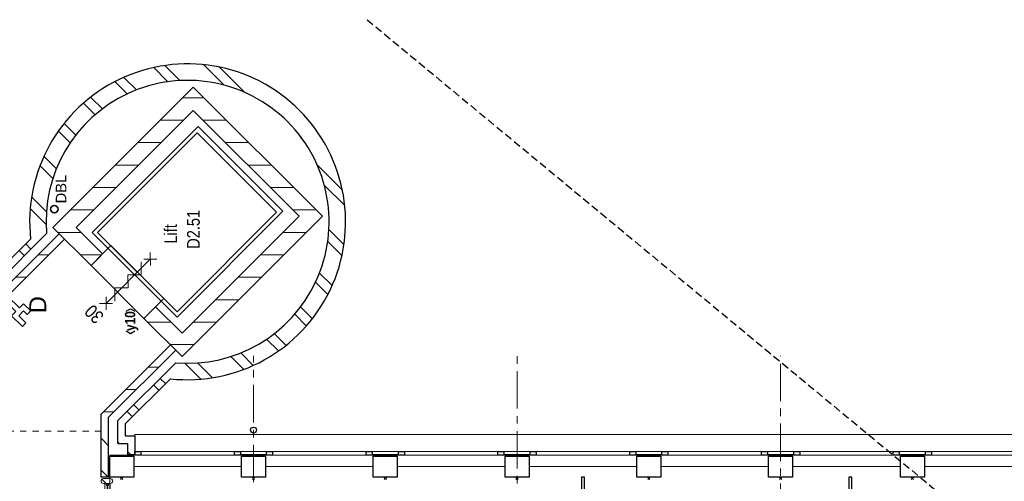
# Model space of a CAD drawing. Header units: millimetres. Extents: x -88840 to 85996, y -16279 to 104709.
# Tile 58 of 184: x 48597 to 61748, y 38768 to 44936. Entities that reach past the tile are written whole.
import ezdxf
from ezdxf.enums import TextEntityAlignment as Align

# ---------------------------------------------------------------- set-up
doc = ezdxf.new("R2010")
doc.units = ezdxf.units.MM
doc.header["$LTSCALE"] = 400
doc.header["$PDMODE"] = 3
doc.header["$PDSIZE"] = 15
for name, pattern in [('CENTER', [2, 1.25, -0.25, 0.25, -0.25]), ('HIDDEN', [0.375, 0.25, -0.125]), ('STYLE_01', [0.416641, 0.208282, -0.208359])]:
    doc.linetypes.add(name, pattern=pattern)
for name, color, linetype in [('-ve', 2, 'HIDDEN'), ('inr', 4, 'Continuous'), ('stramien', 1, 'CENTER')]:
    doc.layers.add(name, color=color, linetype=linetype)
for name, color, linetype, lineweight in [('BA-blusmiddelen', 7, 'Continuous', 15), ('BA-Brandveiligheid', 7, 'Continuous', 15), ('Buitenkozijnen', 140, 'Continuous', 15), ('Kozijnmerken', 43, 'Continuous', 9), ('mat-baksteen', 5, 'Continuous', 25), ('mat-beton (ihwg)', 5, 'Continuous', 25), ('mat-glas-hor', 140, 'Continuous', 15), ('mat-kalkzandsteen', 5, 'Continuous', 25), ('mat-naaldhout', 140, 'Continuous', 15), ('None', 7, 'Continuous', 9), ('Ruimtenummers', 5, 'Continuous', 25), ('Tekst', 140, 'Continuous', 15)]:
    doc.layers.add(name, color=color, linetype=linetype, lineweight=lineweight)
doc.styles.add('Arial', font='arial.ttf', dxfattribs={"height": 176.388889})
doc.styles.add('Arial Narrow', font='ARIALN.TTF', dxfattribs={"height": 222.25})
doc.styles.add('Arial Narrow (bold)', font='ARIALNB.TTF', dxfattribs={"height": 172.861111})

# ---------------------------------------------------------------- blocks, each defined once
blk = doc.blocks.new('Kolom 280x320')
at = {"layer": 'mat-beton (ihwg)', "lineweight": 25}
blk.add_lwpolyline([(-300, 160), (-20, 160), (-20, -160), (-300, -160)], close=True, dxfattribs=at)
at = {"layer": 'None', "color": 92, "linetype": 'Continuous', "lineweight": 5}
blk.add_point((0, 0), dxfattribs=at)
blk = doc.blocks.new('Gevelpui best 1410 (2D)')
at = {"layer": 'Buitenkozijnen', "lineweight": 15}
for p, q in [((-260, 0), (-260, -1410)), ((-260, 0), (-210, 0)), ((-210, 0), (-210, -1410)), ((-260, -1410), (-210, -1410))]:
    blk.add_line(p, q, dxfattribs=at)
at = {"layer": 'Buitenkozijnen', "color": 92, "lineweight": 25}
for points in [[(-260, 0), (-210, 0), (-210, -80), (-260, -80)], [(-260, -1330), (-210, -1330), (-210, -1410), (-260, -1410)]]:
    blk.add_lwpolyline(points, close=True, dxfattribs=at)
at = {"layer": 'None', "color": 43, "linetype": 'Continuous', "lineweight": 9}
blk.add_line((-410, 15), (-410, -1425), dxfattribs=at)
blk = doc.blocks.new('*X966')
at = {"layer": 'None', "lineweight": 9}
for p, q in [((1800, -8365), (1800, -8224)), ((1500, -8665), (1500, -8354)), ((1200, -8965), (1200, -8654)), ((900, -9265), (900, -8954)), ((600, -9565), (600, -9254)), ((300, -9865), (300, -9554))]:
    blk.add_line(p, q, dxfattribs=at)
blk = doc.blocks.new('*X967')
at = {"layer": 'None', "lineweight": 9}
for p, q in [((104, -6260), (317, -6047)), ((276, -6265), (474, -6066)), ((720, -6351), (893, -6178)), ((850, -6398), (1017, -6230)), ((1196, -6582), (1354, -6424)), ((1299, -6656), (1455, -6499)), ((1571, -6914), (1727, -6758)), ((1650, -7012), (1807, -6855)), ((1850, -7343), (2014, -7178)), ((1903, -7466), (2071, -7298)), ((2013, -7887), (2202, -7698)), ((2028, -8048), (2229, -7847)), ((-1962, -8326), (-1749, -8113)), ((-1943, -8483), (-1744, -8284)), ((1966, -8640), (2240, -8367)), ((1870, -8913), (2208, -8575)), ((-1831, -8902), (-1658, -8729)), ((-1779, -9026), (-1611, -8859)), ((-1585, -9363), (-1427, -9205)), ((-1510, -9464), (-1353, -9308)), ((-1251, -9736), (-1095, -9580)), ((-1154, -9816), (-997, -9659)), ((-831, -10023), (-666, -9859)), ((-711, -10080), (-543, -9912)), ((358, -10249), (631, -9975)), ((566, -10217), (904, -9879)), ((-311, -10211), (-122, -10022)), ((-162, -10238), (39, -10037))]:
    blk.add_line(p, q, dxfattribs=at)
blk = doc.blocks.new('*X968')
at = {"layer": 'None', "lineweight": 9}
for p, q in [((300, -6896), (300, -6585)), ((600, -7196), (600, -6885)), ((900, -7495), (900, -7184)), ((1200, -7795), (1200, -7484)), ((1500, -8095), (1500, -7784)), ((1800, -8224), (1800, -8084))]:
    blk.add_line(p, q, dxfattribs=at)
blk = doc.blocks.new('*X969')
at = {"layer": 'None', "lineweight": 9}
for p, q in [((-1500, -8234), (-1500, -8076)), ((-1200, -8534), (-1200, -8223)), ((-900, -8834), (-900, -8523)), ((-600, -9134), (-600, -8823)), ((-300, -9434), (-300, -9123)), ((0, -9734), (0, -9423))]:
    blk.add_line(p, q, dxfattribs=at)
blk = doc.blocks.new('*X970')
at = {"layer": 'None', "lineweight": 9}
for p, q in [((-1200, -7928), (-1200, -7617)), ((-1500, -8076), (-1500, -7917))]:
    blk.add_line(p, q, dxfattribs=at)
blk = doc.blocks.new('*X971')
at = {"layer": 'None', "lineweight": 9}
for p, q in [((-2463, -7413), (-2392, -7342)), ((-2375, -7501), (-2304, -7430)), ((-2109, -7766), (-2039, -7696)), ((-2021, -7854), (-1951, -7784))]:
    blk.add_line(p, q, dxfattribs=at)
blk = doc.blocks.new('*X972')
at = {"layer": 'None', "lineweight": 9}
blk.add_line((-2810, -7229), (-2801, -7220), dxfattribs=at)
blk = doc.blocks.new('*X973')
at = {"layer": 'None', "lineweight": 9}
blk.add_line((-2969, -7388), (-2926, -7345), dxfattribs=at)
blk = doc.blocks.new('*X974')
at = {"layer": 'None', "lineweight": 9}
blk.add_line((-2819, -7238), (-2810, -7229), dxfattribs=at)
blk = doc.blocks.new('*X975')
at = {"layer": 'None', "lineweight": 9}
for p, q in [((-2400, -7165), (-2400, -7023)), ((-2100, -7465), (-2100, -7323)), ((-1800, -7765), (-1800, -7623))]:
    blk.add_line(p, q, dxfattribs=at)
blk = doc.blocks.new('*X976')
at = {"layer": 'None', "lineweight": 9}
for p, q in [((-3269, -7087), (-3177, -6995)), ((-2852, -7095), (-2752, -6995))]:
    blk.add_line(p, q, dxfattribs=at)
blk = doc.blocks.new('*X977')
at = {"layer": 'None', "lineweight": 9}
for p, q in [((-667, -5617), (-596, -5546)), ((-579, -5705), (-508, -5634)), ((-313, -5970), (-243, -5900)), ((-225, -6058), (-154, -5988))]:
    blk.add_line(p, q, dxfattribs=at)
blk = doc.blocks.new('*X982')
at = {"layer": 'None', "lineweight": 9}
for p, q in [((0, -6728), (0, -6417)), ((-300, -7002), (-300, -6717))]:
    blk.add_line(p, q, dxfattribs=at)
blk = doc.blocks.new('*X983')
at = {"layer": 'None', "lineweight": 9}
for p, q in [((-900, -5695), (-900, -5553)), ((-600, -5995), (-600, -5853)), ((-300, -6295), (-300, -6153))]:
    blk.add_line(p, q, dxfattribs=at)
blk = doc.blocks.new('HWA')
at = {"layer": 'None', "color": 92, "linetype": 'Continuous', "lineweight": 25}
blk.add_circle((0, -74), 40, dxfattribs=at)
blk = doc.blocks.new('030min zelfsluitend Y')
at = {"layer": 'BA-Brandveiligheid', "color": 7, "linetype": 'Continuous', "lineweight": 15}
for p, q in [((-62, 480), (62, 357)), ((62, 480), (-62, 357)), ((-62, -480), (62, -357)), ((62, -480), (-62, -357))]:
    blk.add_line(p, q, dxfattribs=at)
at = {"layer": 'None', "color": 7, "linetype": 'Continuous', "lineweight": 15}
for p, q in [((0, -418), (0, 418)), ((62, 189), (-62, 312)), ((62, 189), (-62, 65)), ((62, -58), (-62, 65)), ((62, -58), (-62, -182)), ((62, -305), (-62, -182))]:
    blk.add_line(p, q, dxfattribs=at)
at = {"layer": 'BA-Brandveiligheid', "color": 43, "insert": (-103, 722), "char_height": 177.8, "attachment_point": 1, "style": 'Arial Narrow'}
blk.add_mtext('30', dxfattribs=at)
blk = doc.blocks.new('DBL aansluiting')
at = {"layer": 'BA-blusmiddelen', "color": 140, "linetype": 'Continuous', "lineweight": 9}
blk.add_lwpolyline([(360, 112.5), (360, 45), (292.5, 45), (292.5, -45), (427.5, -45), (427.5, -112.5), (225, -112.5), (225, -33.75), (0, -33.75), (0, 33.75), (225, 33.75), (225, 112.5)], close=True, dxfattribs=at)
blk = doc.blocks.new('*X1032')
at = {"layer": 'None', "lineweight": 5}
blk.add_line((-9957, -7128), (-9915, -7087), dxfattribs=at)
blk = doc.blocks.new('*U1033')
at = {"layer": 'mat-glas-hor', "color": 140, "lineweight": 15}
blk.add_lwpolyline([(-8703, -7089), (-9903, -7089), (-9903, -7101), (-8703, -7101)], close=True, dxfattribs=at)
at = {"layer": 'mat-naaldhout', "color": 140, "linetype": 'Continuous', "lineweight": 15}
for points in [[(-9915, -7103), (-9890, -7103), (-9890, -7128), (-10024, -7128), (-10024, -7061), (-9915, -7061)], [(-8698, -7103), (-8723, -7103), (-8723, -7128), (-8589, -7128), (-8589, -7061), (-8698, -7061)]]:
    blk.add_lwpolyline(points, close=True, dxfattribs=at)
at = {"layer": 'None', "color": 43, "linetype": 'Continuous', "lineweight": 9}
for p, q in [((-8924, -5975), (-8924, -7075)), ((-8924, -8215), (-8924, -7115))]:
    blk.add_line(p, q, dxfattribs=at)
at = {"layer": 'None', "color": 8, "lineweight": 5}
blk.add_lwpolyline([(-10024, -7128), (-10024, -7061), (-8698, -7061), (-8698, -7128)], close=True, dxfattribs=at)
at = {"layer": 'None', "color": 43, "linetype": 'Continuous', "lineweight": 9}
for centre, radius, start, end in [((-8924, -7075), 1100, 90, 180), ((-8924, -7075), 335, 0, 90), ((-8924, -7115), 1100, 180, 270), ((-8924, -7115), 335, 270, 0)]:
    blk.add_arc(centre, radius, start, end, dxfattribs=at)
at = {"layer": 'mat-naaldhout', "color": 140}
blk.add_blockref('*X1032', (0, 0), dxfattribs=at)
blk = doc.blocks.new('*X81')
at = {"layer": 'None', "lineweight": 5}
blk.add_line((-24, -24), (34, 34), dxfattribs=at)
blk = doc.blocks.new('houten stijl 67 x 114')
at = {"layer": 'mat-naaldhout', "color": 140, "linetype": 'Continuous', "lineweight": 15, "flags": 128}
blk.add_lwpolyline([(33.5, 0), (33.5, 0, -0.4142136), (0, -33.5), (0, -33.5, -0.4142136), (-33.5, 0), (-33.5, 88), (-33.5, 88, -0.4142136), (0, 121.5), (0, 121.5, -0.4142136), (33.5, 88)], format="xyb", close=True, dxfattribs=at)
at = {"layer": 'mat-naaldhout', "color": 140}
blk.add_blockref('*X81', (0, 0), dxfattribs=at)
blk = doc.blocks.new('binnenpui 880 h.o.h.')
at = {"layer": 'mat-glas-hor', "color": 8, "lineweight": 5}
blk.add_lwpolyline([(18, -34), (88, -34), (88, -846), (18, -846)], close=True, dxfattribs=at)
at = {"layer": 'mat-glas-hor', "color": 140, "lineweight": 15}
blk.add_lwpolyline([(48, -40), (58, -40), (58, -840), (48, -840)], close=True, dxfattribs=at)
at = {"layer": 'mat-naaldhout', "color": 140, "linetype": 'Continuous', "lineweight": 15, "flags": 128}
for points in [[(43, -34), (18, -34), (18, -34, 0.414214), (20, -36), (36, -36, -0.414214), (40, -40), (40, -56, 0.414214), (42, -58), (43, -58)], [(63, -34), (88, -34), (88, -34, -0.414214), (86, -36), (70, -36, 0.414214), (66, -40), (66, -56, -0.414214), (64, -58), (63, -58)], [(43, -846), (18, -846), (18, -846, -0.414214), (20, -844), (36, -844, 0.414214), (40, -840), (40, -824, -0.414214), (42, -822), (43, -822)], [(63, -846), (88, -846), (88, -846, 0.414214), (86, -844), (70, -844, -0.414214), (66, -840), (66, -824, 0.414214), (64, -822), (63, -822)]]:
    blk.add_lwpolyline(points, format="xyb", close=True, dxfattribs=at)
at = {"layer": 'None', "color": 7, "rotation": 270}
for p in [(0, 0), (0, -880)]:
    blk.add_blockref('houten stijl 67 x 114', p, dxfattribs=at)
blk = doc.blocks.new('*U1034')
at = {"layer": 'mat-glas-hor', "color": 8, "lineweight": 5}
blk.add_lwpolyline([(-10101, -7046), (-10101, -7116), (-10682, -7116), (-10682, -7046)], close=True, dxfattribs=at)
at = {"layer": 'mat-glas-hor', "color": 140, "lineweight": 15}
blk.add_lwpolyline([(-10107, -7076), (-10107, -7086), (-10675, -7086), (-10675, -7076)], close=True, dxfattribs=at)
at = {"layer": 'mat-naaldhout', "color": 140, "linetype": 'Continuous', "lineweight": 15, "flags": 128}
for points in [[(-10682, -7071), (-10682, -7046), (-10681, -7046, -0.414214), (-10679, -7048), (-10679, -7065, 0.414214), (-10675, -7068), (-10659, -7068, -0.414214), (-10657, -7070), (-10657, -7071)], [(-10682, -7092), (-10682, -7117), (-10681, -7117, 0.414214), (-10679, -7115), (-10679, -7098, -0.414214), (-10675, -7095), (-10659, -7095, 0.414214), (-10657, -7093), (-10657, -7092)], [(-10101, -7071), (-10101, -7046), (-10102, -7046, 0.414214), (-10104, -7048), (-10104, -7065, -0.414214), (-10107, -7068), (-10124, -7068, 0.414214), (-10126, -7070), (-10126, -7071)], [(-10101, -7092), (-10101, -7117), (-10102, -7117, -0.414214), (-10104, -7115), (-10104, -7098, 0.414214), (-10107, -7095), (-10124, -7095, -0.414214), (-10126, -7093), (-10126, -7092)]]:
    blk.add_lwpolyline(points, format="xyb", close=True, dxfattribs=at)
at = {"layer": 'None', "color": 7, "rotation": 180}
for p in [(-10715, -7028), (-10067, -7028)]:
    blk.add_blockref('houten stijl 67 x 114', p, dxfattribs=at)
blk = doc.blocks.new('*U1035')
at = {"layer": 'mat-glas-hor', "color": 8, "lineweight": 5}
blk.add_lwpolyline([(-3356, -7046), (-3356, -7116), (-4115, -7116), (-4115, -7046)], close=True, dxfattribs=at)
at = {"layer": 'mat-glas-hor', "color": 140, "lineweight": 15}
blk.add_lwpolyline([(-3362, -7076), (-3362, -7086), (-4115, -7086), (-4115, -7076)], close=True, dxfattribs=at)
at = {"layer": 'mat-naaldhout', "color": 140, "linetype": 'Continuous', "lineweight": 15, "flags": 128}
for points in [[(-4115, -7071), (-4115, -7046), (-4114, -7046, -0.414214), (-4112, -7048), (-4112, -7065, 0.414214), (-4109, -7068), (-4092, -7068, -0.414214), (-4090, -7070), (-4090, -7071)], [(-4115, -7092), (-4115, -7117), (-4114, -7117, 0.414214), (-4112, -7115), (-4112, -7098, -0.414214), (-4109, -7095), (-4092, -7095, 0.414214), (-4090, -7093), (-4090, -7092)], [(-3356, -7071), (-3356, -7046), (-3357, -7046, 0.414214), (-3359, -7048), (-3359, -7065, -0.414214), (-3362, -7068), (-3379, -7068, 0.414214), (-3381, -7070), (-3381, -7071)], [(-3356, -7092), (-3356, -7117), (-3357, -7117, -0.414214), (-3359, -7115), (-3359, -7098, 0.414214), (-3362, -7095), (-3379, -7095, -0.414214), (-3381, -7093), (-3381, -7092)]]:
    blk.add_lwpolyline(points, format="xyb", close=True, dxfattribs=at)
at = {"layer": 'None', "color": 7, "rotation": 180}
for p in [(-4149, -7028), (-3322, -7028)]:
    blk.add_blockref('houten stijl 67 x 114', p, dxfattribs=at)
blk = doc.blocks.new('*U1036')
at = {"layer": 'None', "color": 7}
for name in ['*U1033', '*U1034', '*U1035']:
    blk.add_blockref(name, (0, 0), dxfattribs=at)
at = {"layer": 'None', "color": 7, "rotation": 270}
for p in [(-7669, -7028), (-6789, -7028), (-5909, -7028), (-5029, -7028), (-4149, -7028)]:
    blk.add_blockref('binnenpui 880 h.o.h.', p, dxfattribs=at)
blk = doc.blocks.new('Kozijnmerk 50')
at = {"layer": 'Kozijnmerken', "color": 92, "linetype": 'Continuous', "lineweight": 25}
for points in [[(-132, 51), (-165, -6), (-132, -62)], [(132, 51), (165, -6), (132, -62)]]:
    blk.add_lwpolyline(points, dxfattribs=at)
at = {"layer": 'None', "color": 43, "style": 'Arial Narrow (bold)'}
blk.add_attdef('merk', text='', height=138, dxfattribs=at).set_placement((0, 0), align=Align.MIDDLE_CENTER)

msp = doc.modelspace()

# ---------------------------------------------------------------- linework, layer by layer
at = {"layer": '-ve'}
msp.add_line((53236.41707, 44936.20375), (80400.70161, 22447.20518), dxfattribs=at)
at = {"linetype": 'Continuous', "lineweight": 0, "flags": 128}
msp.add_lwpolyline([(49800.2844, 38825.04674), (49800.2844, 31360.04674), (50060.2844, 31360.04674), (50060.2844, 25815.00611), (84860.32504, 25815.00611), (84860.32504, 31235.04674), (79334.91408, 31235.04674), (79334.91408, 33695.04674), (77080.2844, 33695.04674), (77080.2844, 39115.08738), (49800.2844, 39115.08738), (49800.2844, 38825.04674)], dxfattribs=at)
at = {"layer": 'Buitenkozijnen', "color": 43, "linetype": 'Continuous', "lineweight": 9, "flags": 128}
msp.add_lwpolyline([(50135.2844, 39375.04674), (50135.2844, 39395.04674), (77450.2844, 39395.04674), (77450.2844, 39165.08738)], dxfattribs=at)
at = {"layer": 'Buitenkozijnen', "lineweight": 15}
for points in [[(51545.2844, 39125.04674), (51545.2844, 39165.08738), (51895.2844, 39165.08738), (51895.2844, 39125.04674)], [(53305.2844, 39125.04674), (53305.2844, 39165.08738), (53655.2844, 39165.08738), (53655.2844, 39125.04674)], [(55065.2844, 39125.04674), (55065.2844, 39165.08738), (55415.2844, 39165.08738), (55415.2844, 39125.04674)], [(56825.2844, 39125.04674), (56825.2844, 39165.08738), (57175.2844, 39165.08738), (57175.2844, 39125.04674)], [(58585.2844, 39125.04674), (58585.2844, 39165.08738), (58935.2844, 39165.08738), (58935.2844, 39125.04674)], [(60345.2844, 39125.04674), (60345.2844, 39165.08738), (60695.2844, 39165.08738), (60695.2844, 39125.04674)]]:
    msp.add_lwpolyline(points, close=True, dxfattribs=at)
at = {"layer": 'inr'}
for points in [[(56100.2844, 38825.04674), (56100.2844, 36925.04674), (56140.2844, 36925.04674), (56140.2844, 38825.04674)], [(59670.2844, 38825.04674), (59670.2844, 36925.04674), (59710.2844, 36925.04674), (59710.2844, 38825.04674)]]:
    msp.add_lwpolyline(points, close=True, dxfattribs=at)
at = {"layer": 'mat-baksteen', "lineweight": 25}
for p, q in [((48742.92321, 42004.44745), (48143.5225, 41405.04674)), ((48956.90359, 42077.00648), (48184.94386, 41305.04674)), ((49910.2844, 39579.7062), (50682.24414, 40351.66593)), ((50010.2844, 39538.28484), (50609.68511, 40137.68555)), ((49910.2844, 39275.04674), (49910.2844, 39579.7062)), ((50010.2844, 39375.04674), (50010.2844, 39538.28484)), ((50010.2844, 39375.04674), (50135.2844, 39375.04674)), ((50135.2844, 39375.04674), (50135.2844, 39125.04674)), ((49910.2844, 39275.04674), (50035.2844, 39275.04674)), ((50035.2844, 39275.04674), (50035.2844, 39125.04674)), ((50035.2844, 39125.04674), (50135.2844, 39125.04674))]:
    msp.add_line(p, q, dxfattribs=at)
at = {"layer": 'mat-baksteen', "color": 140, "linetype": 'Continuous', "lineweight": 15}
for points in [[(50981.70576, 43507.83895), (52113.07661, 42376.4681), (50698.86305, 40962.25454), (49567.4922, 42093.62539)], [(50967.56362, 43422.98614), (52028.2238, 42362.32596), (50698.86305, 41032.96522), (49638.20288, 42093.62539)], [(49814.97957, 41916.84869), (50522.08635, 41209.74191), (50256.92131, 40944.57687), (49549.81453, 41651.68365)]]:
    msp.add_lwpolyline(points, close=True, dxfattribs=at)
at = {"layer": 'mat-baksteen', "lineweight": 25}
for radius, start, end in [(2110, 263.725682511, 186.274317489), (1890, 265.20337257, 184.79662743)]:
    msp.add_arc((50840.2844, 42235.04674), radius, start, end, dxfattribs=at)
at = {"layer": 'mat-kalkzandsteen', "lineweight": 25}
for p, q in [((49041.36807, 42160.1301), (50914.46991, 44034.69421)), ((50914.46991, 44034.69421), (52639.87116, 42309.29296)), ((49352.43437, 42160.19079), (50914.53062, 43723.50652)), ((50914.53062, 43723.50652), (52328.74418, 42309.29296)), ((52639.87116, 42309.29296), (50766.03819, 40435.45998)), ((52328.74418, 42309.29296), (50766.03819, 40746.58697)), ((49549.81453, 41651.68365), (49040.69765, 42160.80053)), ((49705.37802, 41807.24714), (49351.82463, 42160.80053)), ((49125.55046, 42075.94772), (48229.64949, 41180.04674)), ((49196.26114, 42005.23704), (48271.07084, 41080.04674)), ((49705.37802, 41807.24714), (49549.81453, 41651.68365)), ((50412.4848, 41100.14036), (50256.92131, 40944.57687)), ((50766.03819, 40746.58697), (50412.4848, 41100.14036)), ((50766.03819, 40435.45998), (50256.92131, 40944.57687)), ((49685.2844, 39665.83318), (50610.4747, 40591.02348)), ((49785.2844, 39624.41182), (50681.18538, 40520.3128)), ((49685.2844, 38825.04674), (49685.2844, 39665.83318)), ((49785.2844, 38825.04674), (49785.2844, 39624.41182)), ((49785.2844, 38825.04674), (49685.2844, 38825.04674))]:
    msp.add_line(p, q, dxfattribs=at)
at = {"layer": 'None', "color": 8, "linetype": 'STYLE_01', "lineweight": 5}
msp.add_line((49685.2844, 39435.83318), (48040.2844, 39435.83318), dxfattribs=at)
at = {"layer": 'None', "color": 7, "linetype": 'Continuous', "lineweight": 35}
msp.add_circle((49060.2844, 42403.98738), 50, dxfattribs=at)
at = {"layer": 'stramien', "lineweight": 0}
for p, q in [((51720.2844, 25955.04674), (51720.2844, 40442.50556)), ((55240.2844, 25338.87002), (55240.2844, 40442.50556)), ((58760.2844, 23838.87002), (58760.2844, 40442.50556))]:
    msp.add_line(p, q, dxfattribs=at)

# ---------------------------------------------------------------- block references
at = {"layer": 'Buitenkozijnen', "color": 7, "rotation": 90}
for p in [(50135.2844, 39375.04674), (51895.2844, 39375.04674), (53655.2844, 39375.04674), (55415.2844, 39375.04674), (57175.2844, 39375.04674), (58935.2844, 39375.04674), (60695.2844, 39375.04674)]:
    msp.add_blockref('Gevelpui best 1410 (2D)', p, dxfattribs=at)
at = {"layer": 'Kozijnmerken', "color": 7, "rotation": 90}
msp.add_blockref('Kozijnmerk 50', (50071.6823, 40908.42832), dxfattribs=at).add_auto_attribs({'merk': 'y10'})
at = {"layer": 'mat-baksteen', "rotation": 90}
for name in ['*X967', '*X977', '*X971', '*X972', '*X974', '*X973']:
    msp.add_blockref(name, (42690.2844, 42093.98738), dxfattribs=at)
at = {"layer": 'mat-beton (ihwg)', "color": 7, "rotation": 90}
msp.add_blockref('HWA', (51646.28415, 39451.81997), dxfattribs=at)
at = {"layer": 'mat-kalkzandsteen', "rotation": 90}
for name in ['*X968', '*X966', '*X982', '*X969', '*X983', '*X970', '*X975', '*X976']:
    msp.add_blockref(name, (42690.2844, 42093.98738), dxfattribs=at)
at = {"layer": 'None', "color": 7}
for name, p, rotation in [('DBL aansluiting', (48410.2844, 41219.26031), 315), ('Kolom 280x320', (49960.2844, 38805.04674), 270), ('Kolom 280x320', (51720.2844, 38805.04674), 270), ('Kolom 280x320', (53480.2844, 38805.04674), 270), ('Kolom 280x320', (55240.2844, 38805.04674), 270), ('Kolom 280x320', (57000.2844, 38805.04674), 270), ('Kolom 280x320', (58760.2844, 38805.04674), 270), ('Kolom 280x320', (60520.2844, 38805.04674), 270), ('*U1036', (42690.2844, 42093.98738), 90)]:
    msp.add_blockref(name, p, dxfattribs=dict(at, rotation=rotation))
at = {"layer": 'Tekst', "color": 7, "rotation": 134.9999999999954}
msp.add_blockref('030min zelfsluitend Y', (50046.57194, 41441.33428), dxfattribs=at)

# ---------------------------------------------------------------- texts
at = {"layer": 'BA-blusmiddelen', "color": 43, "insert": (48725.78016, 41013.98738), "char_height": 225.77778, "attachment_point": 1, "rotation": 90, "style": 'Arial'}
msp.add_mtext('D', dxfattribs=at)
at = {"layer": 'Ruimtenummers', "char_height": 169.333333, "attachment_point": 1, "rotation": 90, "style": 'Arial Narrow'}
for s, insert in [('D2.51', (50832.55971, 41875.75612)), ('Lift\\P', (50528.07607, 41944.00508))]:
    msp.add_mtext(s, dxfattribs=dict(at, insert=insert))
at = {"layer": 'Tekst', "color": 0, "insert": (49079.00663, 42481.03667), "char_height": 141.111111, "attachment_point": 1, "rotation": 90, "style": 'Arial'}
msp.add_mtext('DBL\\P', dxfattribs=at)

doc.saveas('drawing.dxf')
